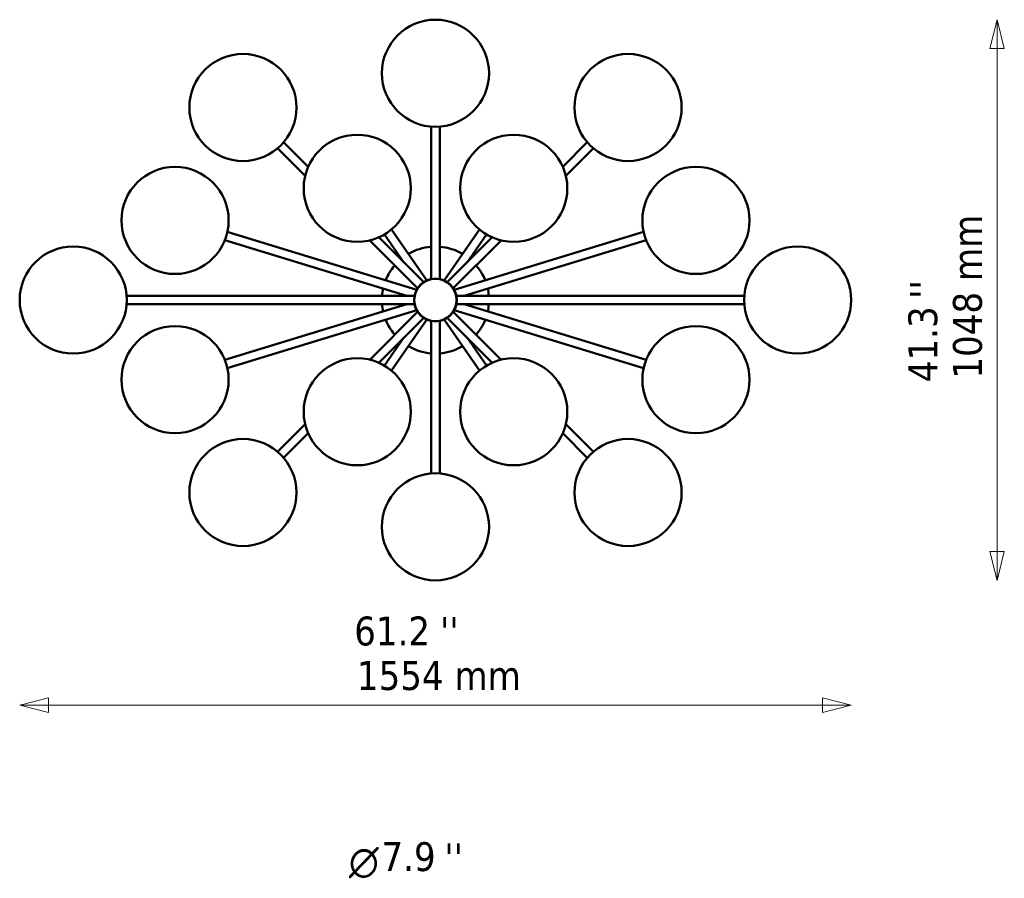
# Model space of a CAD drawing. Header units: millimetres. Extents: x 1622 to 5772, y 904 to 4330.
# Tile 5 of 8: x 1622 to 3462, y 2725 to 4330. Entities that reach past the tile are written whole.
import ezdxf

# ---------------------------------------------------------------- set-up
doc = ezdxf.new("R2010")
doc.units = ezdxf.units.MM
doc.header["$LTSCALE"] = 18
for name, color, linetype, lineweight in [('Symbol (ISO)', 7, 'Continuous', 50), ('Widoczne (ISO)', 7, 'Continuous', 50), ('Wymiar (ISO)', 7, 'Continuous', 18)]:
    doc.layers.add(name, color=color, linetype=linetype, lineweight=lineweight)
doc.styles.add('Styl tekstu27', font='AIGDT___.TTF')
doc.styles.add('Tekst notatki (ISO)', font='tahoma.ttf')

msp = doc.modelspace()

# ---------------------------------------------------------------- linework, layer by layer
at = {"layer": 'Widoczne (ISO)'}
for p, q in [((2390.6, 3845.3), (2390.6, 4130.3)), ((2406.6, 3845.3), (2406.6, 4130.3)), ((2155, 4038.4), (2103.6, 4089.8)), ((2160.7, 4055.3), (2114.9, 4101.1)), ((2636.5, 4055.3), (2682.3, 4101.1)), ((2642.2, 4038.4), (2693.7, 4089.8)), ((2363.5, 3825.2), (2009.6, 3933.4)), ((2376.6, 3839.5), (2292.7, 3923.3)), ((2339.6, 3876.4), (2303.1, 3928.6)), ((2382.7, 3842.8), (2316.2, 3937.8)), ((2414.6, 3842.8), (2481.1, 3937.8)), ((2420.7, 3839.5), (2504.6, 3923.3)), ((2433.8, 3825.2), (2787.6, 3933.4)), ((2457.6, 3876.4), (2494.2, 3928.6)), ((2345.1, 3814.1), (2005, 3918.1)), ((2365.3, 3828.1), (2275.8, 3917.6)), ((2432, 3828.1), (2521.5, 3917.6)), ((2452.2, 3814.1), (2792.3, 3918.1)), ((2359.4, 3814.1), (1821.4, 3814.1)), ((2437.8, 3814.1), (2975.8, 3814.1)), ((2359.4, 3798.1), (1821.4, 3798.1)), ((2345.1, 3798.1), (2005, 3694.1)), ((2437.8, 3798.1), (2975.8, 3798.1)), ((2452.2, 3798.1), (2792.3, 3694.1)), ((2363.5, 3787), (2009.6, 3678.8)), ((2365.3, 3784), (2275.8, 3694.5)), ((2376.6, 3772.7), (2292.7, 3688.8)), ((2420.7, 3772.7), (2504.6, 3688.8)), ((2432, 3784), (2521.5, 3694.5)), ((2433.8, 3787), (2787.6, 3678.8)), ((2382.7, 3769.4), (2316.2, 3674.4)), ((2390.6, 3766.9), (2390.6, 3481.9)), ((2406.6, 3766.9), (2406.6, 3481.9)), ((2414.6, 3769.4), (2481.1, 3674.4)), ((2339.6, 3735.8), (2303.1, 3683.5)), ((2457.6, 3735.8), (2494.2, 3683.5)), ((2155, 3573.8), (2103.6, 3522.4)), ((2642.2, 3573.8), (2693.7, 3522.4)), ((2160.7, 3556.9), (2114.9, 3511.1)), ((2636.5, 3556.9), (2682.3, 3511.1))]:
    msp.add_line(p, q, dxfattribs=at)
for centre, radius in [((2398.6, 4230.1), 100.1), ((2038.7, 4166), 100.1), ((2758.6, 4166), 100.1), ((2252.4, 4015), 100.1), ((2544.9, 4015), 100.1), ((1911.9, 3954.9), 100.1), ((2885.4, 3954.9), 100.1), ((1721.6, 3806.1), 100.1), ((3075.6, 3806.1), 100.1), ((2398.6, 3806.1), 40), ((2398.6, 3806.1), 39.5), ((1911.9, 3657.3), 100.1), ((2885.4, 3657.3), 100.1), ((2252.4, 3597.2), 100.1), ((2544.9, 3597.2), 100.1), ((2038.7, 3446.2), 100.1), ((2758.6, 3446.2), 100.1), ((2398.6, 3382.1), 100.1)]:
    msp.add_circle(centre, radius, dxfattribs=at)
for start, end in [(94.5886, 120.4114), (59.5886, 85.4114), (129.5886, 130.4114), (49.5886, 50.4114), (139.5886, 158.4114), (21.5886, 40.4114), (167.5886, 175.4114), (4.5886, 12.4114), (184.5886, 192.4114), (347.5886, 355.4114), (201.5886, 220.4114), (319.5886, 338.4114), (229.5886, 230.4114), (239.5886, 265.4114), (274.5886, 300.4114), (309.5886, 310.4114)]:
    msp.add_arc((2398.6, 3806.1), 100, start, end, dxfattribs=at)
at = {"layer": 'Wymiar (ISO)', "lineweight": 18}
for p, q in [((3448.3, 4330.2), (3434.8, 4276.2)), ((3448.3, 4276.2), (3448.3, 4330.2)), ((3461.8, 4276.2), (3448.3, 4330.2)), ((3434.8, 4276.2), (3461.8, 4276.2)), ((3448.3, 3336), (3448.3, 4276.2)), ((3434.8, 3336), (3448.3, 3282)), ((3461.8, 3336), (3434.8, 3336)), ((3448.3, 3336), (3448.3, 3282)), ((3448.3, 3282), (3461.8, 3336)), ((1675.5, 3062.1), (1621.5, 3048.6)), ((1675.5, 3035.1), (1675.5, 3062.1)), ((3175.7, 3048.6), (3121.7, 3062.1)), ((3121.7, 3062.1), (3121.7, 3035.1)), ((1675.5, 3048.6), (1621.5, 3048.6)), ((1621.5, 3048.6), (1675.5, 3035.1)), ((3121.7, 3048.6), (1675.5, 3048.6)), ((3121.7, 3048.6), (3175.7, 3048.6)), ((3121.7, 3035.1), (3175.7, 3048.6))]:
    msp.add_line(p, q, dxfattribs=at)
at = {"layer": 'Wymiar (ISO)', "lineweight": 18, "flags": 128}
for points in [[(3461.8, 4276.2), (3448.3, 4330.2), (3434.8, 4276.2), (3461.8, 4276.2)], [(3434.8, 3336), (3448.3, 3282), (3461.8, 3336), (3434.8, 3336)], [(1675.5, 3062.1), (1621.5, 3048.6), (1675.5, 3035.1), (1675.5, 3062.1)], [(3121.7, 3035.1), (3175.7, 3048.6), (3121.7, 3062.1), (3121.7, 3035.1)]]:
    msp.add_lwpolyline(points, dxfattribs=at)
at = {"layer": 'Wymiar (ISO)'}
for points in [[(3461.8, 4276.2), (3448.3, 4330.2), (3434.8, 4276.2), (3461.8, 4276.2)], [(3434.8, 3336), (3448.3, 3282), (3461.8, 3336), (3434.8, 3336)], [(1675.5, 3062.1), (1621.5, 3048.6), (1675.5, 3035.1), (1675.5, 3062.1)], [(3121.7, 3035.1), (3175.7, 3048.6), (3121.7, 3062.1), (3121.7, 3035.1)]]:
    msp.add_solid(points, dxfattribs=at)

# ---------------------------------------------------------------- texts
at = {"layer": 'Symbol (ISO)', "insert": (3285.5, 3808.3), "char_height": 54, "attachment_point": 1, "rotation": 90, "line_spacing_factor": 2, "style": 'Tekst notatki (ISO)'}
msp.add_mtext("\\fTahoma|b0|i0;''\\P", dxfattribs=at)
at = {"layer": 'Symbol (ISO)', "char_height": 54, "attachment_point": 1, "line_spacing_factor": 2, "style": 'Tekst notatki (ISO)'}
for insert in [(2407, 3213.4), (2415.1, 2790.3)]:
    msp.add_mtext("\\fTahoma|b0|i0;''\\P", dxfattribs=dict(at, insert=insert))
at = {"layer": 'Wymiar (ISO)', "char_height": 54, "attachment_point": 7, "rotation": 90, "style": 'Tekst notatki (ISO)'}
for s, insert in [('1048 mm', (3420.9, 3659.2)), ('41.3', (3337.5, 3652.5))]:
    msp.add_mtext(s, dxfattribs=dict(at, insert=insert))
at = {"layer": 'Wymiar (ISO)', "char_height": 54, "attachment_point": 7}
for s, insert, style in [('61.2', (2246.7, 3159.3), 'Tekst notatki (ISO)'), ('1554 mm', (2251.7, 3076), 'Tekst notatki (ISO)'), ('7.9', (2297.7, 2737.5), 'Tekst notatki (ISO)'), ('\\fAIGDT|b0|i0|p0;n', (2236.8, 2725), 'Styl tekstu27')]:
    msp.add_mtext(s, dxfattribs=dict(at, insert=insert, style=style))

doc.saveas('drawing.dxf')
